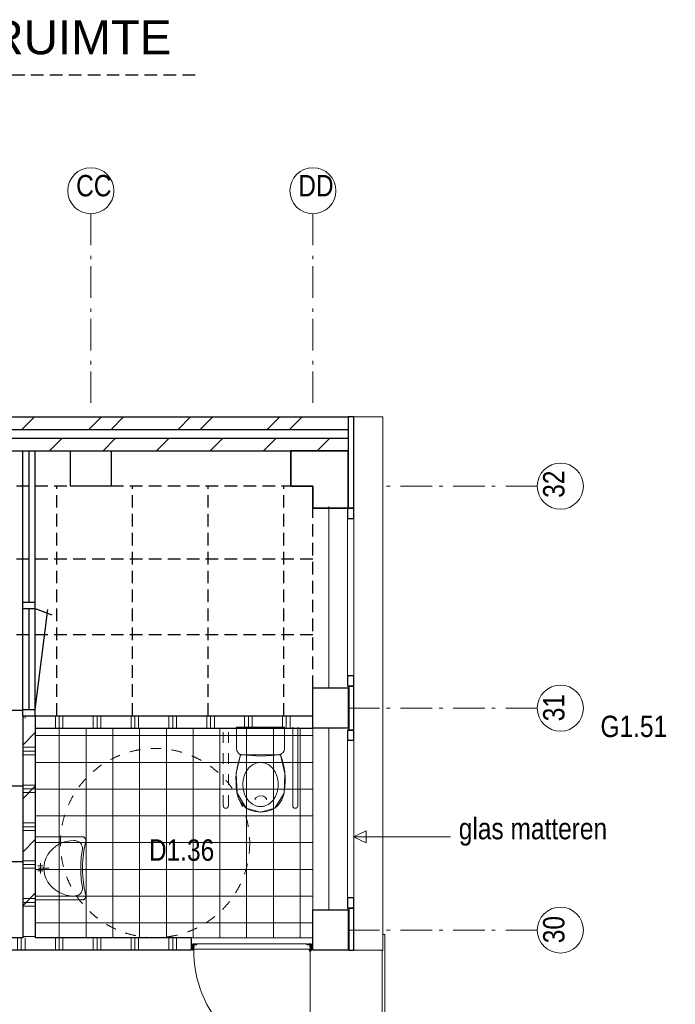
# Model space of a CAD drawing. Header units: millimetres. Extents: x 274611 to 749520, y 175257 to 298905.
# Tile 10 of 251: x 384790 to 389986, y 221560 to 229367. Entities that reach past the tile are written whole.
import ezdxf

# ---------------------------------------------------------------- set-up
doc = ezdxf.new("R2010")
doc.units = ezdxf.units.MM
doc.header["$LTSCALE"] = 400
doc.header["$PDMODE"] = 1
doc.header["$PDSIZE"] = 15
for name, pattern in [('HIDDEN', [0.375, 0.25, -0.125]), ('STYLE_01', [0.416641, 0.208282, -0.208359]), ('STYLE_02', [0.694427, 0.486069, -0.208359]), ('STYLE_06', [1.041641, 0.625, -0.208282, 0.069427, -0.138931])]:
    doc.linetypes.add(name, pattern=pattern)
for name, color, linetype in [('-ve', 2, 'HIDDEN'), ('plafond', 255, 'HIDDEN'), ('plat', 5, 'Continuous')]:
    doc.layers.add(name, color=color, linetype=linetype)
for name, color, linetype, lineweight in [('Buitenkozijnen', 140, 'Continuous', 15), ('kozijnen', 140, 'Continuous', 15), ('mat-afdichting', 9, 'Continuous', 5), ('mat-aluminium', 140, 'Continuous', 15), ('mat-baksteen', 5, 'Continuous', 25), ('mat-beton (ihwg)', 5, 'Continuous', 25), ('mat-kalkzandsteen', 5, 'Continuous', 25), ('mat-multiplex-hor', 140, 'Continuous', 15), ('mat-scheidingswand-horizontaal', 5, 'Continuous', 25), ('mat-scheidingswand-vertikaal', 5, 'Continuous', 25), ('mat-spuitwerk_marmo', 43, 'STYLE_02', 20), ('mat-staal', 5, 'Continuous', 25), ('None', 7, 'Continuous', 9), ('Ruimtenummers', 5, 'Continuous', 25), ('sanitair', 7, 'Continuous', 5), ('Tegelwerk', 92, 'STYLE_02', 25), ('Tekst', 140, 'Continuous', 15)]:
    doc.layers.add(name, color=color, linetype=linetype, lineweight=lineweight)
doc.styles.add('Arial', font='arial.ttf', dxfattribs={"height": 211.666667})
doc.styles.add('Arial Narrow', font='ARIALN.TTF', dxfattribs={"height": 222.25})

# ---------------------------------------------------------------- blocks, each defined once
blk = doc.blocks.new('*X2746')
at = {"layer": 'None', "lineweight": 5}
blk.add_line((28691.9, 4500), (27820.1, 4500), dxfattribs=at)
blk = doc.blocks.new('*U2747')
at = {"layer": 'None', "color": 43, "linetype": 'Continuous', "lineweight": 9}
for p, q in [((28741.1, 4492.5), (28731.1, 4458.7)), ((28741.1, 4458.7), (28731.1, 4492.5))]:
    blk.add_line(p, q, dxfattribs=at)
blk.add_lwpolyline([(28731.1, 4492.5), (28741.1, 4492.5), (28741.1, 4458.7), (28731.1, 4458.7)], close=True, dxfattribs=at)
blk = doc.blocks.new('*U2748')
at = {"layer": 'None', "color": 43, "linetype": 'Continuous', "lineweight": 9}
for p, q in [((27777.1, 4492.5), (27787.1, 4457.7)), ((27777.1, 4457.7), (27787.1, 4492.5))]:
    blk.add_line(p, q, dxfattribs=at)
blk.add_lwpolyline([(27777.1, 4492.5), (27787.1, 4492.5), (27787.1, 4457.7), (27777.1, 4457.7)], close=True, dxfattribs=at)
blk = doc.blocks.new('*X2749')
at = {"layer": 'None', "lineweight": 25}
blk.add_line((27787, 4452.5), (27791.1, 4456.5), dxfattribs=at)
blk = doc.blocks.new('*U2750')
at = {"layer": 'mat-afdichting', "lineweight": 5}
for points in [[(27812.1, 4496.1), (27800.1, 4496.1), (27800.1, 4493.9), (27812.1, 4493.9)], [(28706.1, 4496.1), (28718.1, 4496.1), (28718.1, 4493.9), (28706.1, 4493.9)]]:
    blk.add_lwpolyline(points, close=True, dxfattribs=at)
at = {"layer": 'mat-aluminium', "lineweight": 15}
blk.add_lwpolyline([(27791.1, 4479.6), (27787.1, 4479.6), (27787.1, 4464.6), (27791.1, 4464.6)], close=True, dxfattribs=at)
at = {"layer": 'mat-multiplex-hor', "lineweight": 15, "flags": 128}
for points in [[(27803, 4478.6), (27797, 4478.6), (27796.1, 4460.1), (28722, 4460.1), (28720.8, 4478.6), (28713.3, 4478.6)], [(28713.3, 4481.6), (28720.6, 4481.6), (28719.9, 4493.9), (28691.9, 4493.9), (28691.9, 4500.1), (27820.1, 4500.1), (27820.1, 4493.9), (27797.8, 4493.9), (27797.2, 4481.6), (27803, 4481.6)]]:
    blk.add_lwpolyline(points, dxfattribs=at)
at = {"layer": 'mat-spuitwerk_marmo', "lineweight": 20}
blk.add_circle((28719.1, 4447.8), 4, dxfattribs=at)
at = {"layer": 'mat-staal', "lineweight": 5, "flags": 128}
for points in [[(27792.1, 4500.1, 0.414214), (27787.1, 4495.1), (27787, 4451.7), (27787, 4450), (27791, 4450), (27791, 4451.7), (27791.1, 4495.1), (27791.1, 4495.1, -0.414214), (27792.1, 4496.1), (27817.1, 4496.1), (27817.1, 4500.1)], [(28726.1, 4500.1, -0.414214), (28731.1, 4495.1), (28731.1, 4451.7), (28731.1, 4450), (28727.1, 4450), (28727.1, 4451.7), (28727.1, 4495.1), (28727.1, 4495.1, 0.414214), (28726.1, 4496.1), (28701.1, 4496.1), (28701.1, 4500.1)]]:
    blk.add_lwpolyline(points, format="xyb", close=True, dxfattribs=at)
at = {"layer": 'None', "color": 43, "linetype": 'Continuous', "lineweight": 9}
blk.add_line((28719.1, 4447.8), (28719.1, 3525.2), dxfattribs=at)
at = {"layer": 'None', "color": 92, "linetype": 'Continuous', "lineweight": 25, "flags": 128}
for points in [[(27802.1, 4480.9), (27797.1, 4480.9)], [(27797.1, 4478.9), (27802.1, 4478.9), (27802.1, 4480.9)], [(28720.9, 4480.9), (28715.9, 4480.9)], [(28715.9, 4478.9), (28720.9, 4478.9), (28720.9, 4480.9)]]:
    blk.add_lwpolyline(points, dxfattribs=at)
at = {"layer": 'None', "color": 43, "linetype": 'Continuous', "lineweight": 9}
for points in [[(28714, 4450.3), (28712.2, 4451.9), (28719.5, 4460.4), (28717.8, 4493.3), (28720.2, 4493.4), (28722, 4459.5)], [(28724.6, 4493.8), (28727, 4493.8), (28727, 4446.7), (28724.6, 4446.7)]]:
    blk.add_lwpolyline(points, close=True, dxfattribs=at)
at = {"layer": 'None', "color": 140, "linetype": 'Continuous', "lineweight": 15}
blk.add_circle((28719.1, 4447.8), 8, dxfattribs=at)
at = {"layer": 'None', "color": 43, "linetype": 'Continuous', "lineweight": 9}
blk.add_arc((28719.1, 4447.8), 922.6, 179.29028, 270, dxfattribs=at)
at = {"layer": 'None', "color": 8, "linetype": 'Continuous', "lineweight": 5}
for p in [(27777.1, 4496.1), (27777.1, 4466.1), (28741.1, 4466.1), (27788, 4448.5), (28730.1, 4448.5)]:
    blk.add_point(p, dxfattribs=at)
at = {"layer": 'mat-multiplex-hor'}
blk.add_blockref('*X2746', (0, 0), dxfattribs=at)
at = {"layer": 'mat-staal'}
blk.add_blockref('*X2749', (0, 0), dxfattribs=at)
at = {"layer": 'None', "color": 7}
for name in ['*U2748', '*U2747']:
    blk.add_blockref(name, (0, 0), dxfattribs=at)
blk = doc.blocks.new('*X2756')
at = {"layer": 'None', "lineweight": 9}
for p, q in [((26441.1, 6076.4), (26541.1, 6176.4)), ((26441.1, 5652.1), (26541.1, 5752.1)), ((26441.1, 5227.9), (26541.1, 5327.9)), ((26441.1, 4803.6), (26541.1, 4903.6))]:
    blk.add_line(p, q, dxfattribs=at)
blk = doc.blocks.new('*X2757')
at = {"layer": 'None', "lineweight": 5}
for p, q in [((26730.9, 4550), (26730.9, 6210)), ((26943.1, 4550), (26943.1, 6210)), ((27155.2, 4550), (27155.2, 6210)), ((27367.4, 4550), (27367.4, 6210)), ((27579.5, 4550), (27579.5, 6210)), ((27791.7, 4550), (27791.7, 6210)), ((28003.8, 4550), (28003.8, 6210)), ((28216, 4550), (28216, 6210)), ((28428.1, 4550), (28428.1, 6210)), ((28640.3, 4550), (28640.3, 6210)), ((26541.1, 6151.8), (28741.1, 6151.8)), ((26541.1, 5939.7), (28741.1, 5939.7)), ((26541.1, 5727.6), (28741.1, 5727.6)), ((26541.1, 5515.4), (28741.1, 5515.4)), ((26541.1, 5303.3), (28741.1, 5303.3)), ((26541.1, 5091.2), (28741.1, 5091.2)), ((26541.1, 4879), (28741.1, 4879)), ((26541.1, 4666.9), (28741.1, 4666.9))]:
    blk.add_line(p, q, dxfattribs=at)
blk = doc.blocks.new('*U2758')
at = {"layer": 'None', "color": 43, "linetype": 'Continuous', "lineweight": 9}
for points in [[(28516.1, 6219.5), (28136.1, 6219.5), (28136.1, 6047.5), (28137.1, 6040.5), (28138.1, 6036.5), (28139.1, 6031.5), (28141.1, 6027.5), (28143.1, 6023.5), (28145.1, 6020.5), (28148.1, 6016.5), (28151.1, 6013.5), (28154.1, 6010.5), (28157.1, 6007.5), (28161.1, 6005.5), (28165.1, 6003.5), (28169.1, 6001.5), (28173.1, 6000.5), (28177.1, 5999.5), (28182.1, 5999.5), (28183.1, 5999.5), (28322.1, 5989.5), (28413.1, 5993.5), (28467.1, 5999.5), (28475.1, 6000.5), (28479.1, 6001.5), (28483.1, 6003.5), (28487.1, 6004.5), (28491.1, 6006.5), (28495.1, 6009.5), (28498.1, 6011.5), (28501.1, 6014.5), (28504.1, 6017.5), (28507.1, 6021.5), (28509.1, 6025.5), (28511.1, 6028.5), (28513.1, 6032.5), (28514.1, 6037.5), (28515.1, 6041.5), (28516.1, 6045.5), (28516.1, 6046.5)], [(28168.1, 5999.5), (28484.1, 5999.5), (28518.7, 5851.5), (28512.4, 5696.2), (28439, 5577.2), (28326.1, 5544.5), (28213.2, 5577.2), (28139.7, 5696.2), (28133.6, 5853.5)], [(28326.1, 5939.5), (28320, 5939.4), (28313.9, 5938.9), (28307.8, 5938), (28301.8, 5936.9), (28295.8, 5935.4), (28289.9, 5933.6), (28284, 5931.4), (28278.2, 5929), (28272.5, 5926.2), (28266.9, 5923.1), (28261.4, 5919.8), (28256.1, 5916.1), (28250.9, 5912.1), (28245.8, 5907.9), (28240.9, 5903.4), (28236.1, 5898.6), (28231.5, 5893.6), (28227.1, 5888.3), (28222.9, 5882.8), (28218.8, 5877), (28215, 5871.1), (28211.4, 5864.9), (28208, 5858.6), (28204.9, 5852), (28201.9, 5845.3), (28199.2, 5838.5), (28196.8, 5831.5), (28194.5, 5824.4), (28192.6, 5817.2), (28190.9, 5809.8), (28189.4, 5802.4), (28188.2, 5794.9), (28187.3, 5787.4), (28186.6, 5779.8), (28186.2, 5772.2), (28186.1, 5764.5), (28186.2, 5756.9), (28186.6, 5749.3), (28187.3, 5741.7), (28188.2, 5734.2), (28189.4, 5726.7), (28190.9, 5719.2), (28192.6, 5711.9), (28194.5, 5704.7), (28196.8, 5697.6), (28199.2, 5690.6), (28201.9, 5683.7), (28204.9, 5677), (28208, 5670.5), (28211.4, 5664.2), (28215, 5658), (28218.8, 5652.1), (28222.9, 5646.3), (28227.1, 5640.8), (28231.5, 5635.5), (28236.1, 5630.5), (28240.9, 5625.7), (28245.8, 5621.2), (28250.9, 5617), (28256.1, 5613), (28261.5, 5609.3), (28266.9, 5605.9), (28272.5, 5602.9), (28278.2, 5600.1), (28284, 5597.6), (28289.9, 5595.5), (28295.8, 5593.7), (28301.8, 5592.2), (28307.8, 5591), (28313.9, 5590.2), (28320, 5589.7), (28326.1, 5589.5), (28332.2, 5589.7), (28338.3, 5590.2), (28344.4, 5591), (28350.4, 5592.2), (28356.4, 5593.7), (28362.3, 5595.5), (28368.2, 5597.6), (28374, 5600.1), (28379.7, 5602.9), (28385.3, 5605.9), (28390.7, 5609.3), (28396.1, 5613), (28401.3, 5617), (28406.4, 5621.2), (28411.3, 5625.7), (28416.1, 5630.5), (28420.7, 5635.5), (28425.1, 5640.8), (28429.3, 5646.3), (28433.3, 5652.1), (28437.2, 5658), (28440.8, 5664.2), (28444.2, 5670.5), (28447.3, 5677), (28450.3, 5683.7), (28453, 5690.6), (28455.4, 5697.6), (28457.7, 5704.7), (28459.6, 5711.9), (28461.3, 5719.2), (28462.8, 5726.7), (28464, 5734.2), (28464.9, 5741.7), (28465.6, 5749.3), (28466, 5756.9), (28466.1, 5764.5), (28466, 5772.2), (28465.6, 5779.8), (28464.9, 5787.4), (28464, 5794.9), (28462.8, 5802.4), (28461.3, 5809.8), (28459.6, 5817.2), (28457.7, 5824.4), (28455.4, 5831.5), (28453, 5838.5), (28450.3, 5845.3), (28447.3, 5852), (28444.2, 5858.6), (28440.8, 5864.9), (28437.2, 5871.1), (28433.3, 5877), (28429.3, 5882.8), (28425.1, 5888.3), (28420.7, 5893.6), (28416.1, 5898.6), (28411.3, 5903.4), (28406.4, 5907.9), (28401.3, 5912.1), (28396.1, 5916.1), (28390.7, 5919.8), (28385.3, 5923.1), (28379.7, 5926.2), (28374, 5929), (28368.2, 5931.4), (28362.3, 5933.6), (28356.4, 5935.4), (28350.4, 5936.9), (28344.4, 5938), (28338.3, 5938.9), (28332.2, 5939.4)]]:
    blk.add_lwpolyline(points, close=True, dxfattribs=at)
for points in [[(28329.1, 5544), (28282.7, 5550.5), (28244.1, 5561.5), (28213.2, 5577.2), (28190, 5597.5), (28172.5, 5620.1), (28158.6, 5642.5), (28148.2, 5664.9), (28141.4, 5687.2), (28138, 5705.1), (28135.3, 5725.5), (28133.2, 5748.4), (28131.5, 5782.9), (28131.1, 5821.7), (28134.4, 5864.3), (28142.5, 5910.4), (28155.3, 5960), (28168.1, 5999.5)], [(28323.1, 5544), (28369.4, 5550.5), (28408.1, 5561.5), (28439, 5577.2), (28462.1, 5597.5), (28479.6, 5620.1), (28493.6, 5642.5), (28503.9, 5664.9), (28510.7, 5687.2), (28514.1, 5705.1), (28516.9, 5725.5), (28518.9, 5748.4), (28520.6, 5782.9), (28521, 5821.7), (28517.7, 5864.3), (28509.6, 5910.4), (28496.8, 5960), (28484.1, 5999.5)], [(28281, 5644.9), (28292.6, 5661), (28309.3, 5671.7), (28328.7, 5675.5), (28348.2, 5672), (28365, 5661.5), (28376.8, 5645.6)]]:
    blk.add_lwpolyline(points, dxfattribs=at)
blk = doc.blocks.new('*U2759')
at = {"layer": 'None', "color": 140, "linetype": 'STYLE_01', "lineweight": 5}
for p, q in [((28031.1, 5595.6), (28031.1, 6219.5)), ((28071.1, 5595.6), (28071.1, 6219.5))]:
    blk.add_line(p, q, dxfattribs=at)
at = {"layer": 'None', "color": 140, "linetype": 'Continuous', "lineweight": 5}
for p, q in [((28581.1, 6219.5), (28581.1, 5595.6)), ((28621.1, 6219.5), (28621.1, 5595.6))]:
    blk.add_line(p, q, dxfattribs=at)
at = {"layer": 'None', "color": 140, "linetype": 'STYLE_01', "lineweight": 5}
blk.add_arc((28051.1, 5595.6), 20, 180, 0, dxfattribs=at)
at = {"layer": 'None', "color": 140, "linetype": 'Continuous', "lineweight": 5}
blk.add_arc((28601.1, 5595.6), 20, 180, 0, dxfattribs=at)
at = {"layer": 'mat-kalkzandsteen', "color": 7}
blk.add_blockref('*U2758', (0, 0), dxfattribs=at)
blk = doc.blocks.new('53.1 kraan')
at = {"layer": 'None', "color": 43, "linetype": 'Continuous', "lineweight": 9}
for p, q in [((-40, 0), (0, 0)), ((-20, -20), (-20, 20)), ((0, 15), (0, -70)), ((0, 0), (40, 0)), ((20, -20), (20, 20))]:
    blk.add_line(p, q, dxfattribs=at)
at = {"layer": 'None', "color": 43, "linetype": 'Continuous', "lineweight": 25}
blk.add_point((0, 0), dxfattribs=at)
blk = doc.blocks.new('*U61')
at = {"layer": 'sanitair', "color": 43, "linetype": 'Continuous', "lineweight": 9}
for p, q in [((-250, -373.3), (-250, 0)), ((-250, 0), (250, 0)), ((250, 0), (250, -373.3))]:
    blk.add_line(p, q, dxfattribs=at)
blk.add_lwpolyline([(-214.6, -399.6), (-215.4, -399.1), (-215.1, -399.7), (-218.8, -400), (-222.5, -399.9), (-226.2, -399.4), (-229.8, -398.6), (-233.2, -397.3), (-236.4, -395.7), (-239.4, -393.7), (-242.1, -391.4), (-244.4, -388.8), (-246.4, -386), (-248, -383), (-249.1, -379.9), (-249.8, -376.6), (-250, -373.3), (-250, -373.3), (-250, 0), (250, 0), (250, -373.3), (249.8, -376.6), (249.1, -379.9), (248, -383), (246.4, -386), (244.4, -388.8), (242.1, -391.4), (239.4, -393.7), (236.5, -395.6), (233.2, -397.3), (229.8, -398.5), (226.2, -399.4), (222.6, -399.9), (218.8, -400), (215.2, -399.7), (215.1, -399.7), (215.1, -399.7), (154.3, -386.9), (92.9, -378.3), (31.2, -374), (-30.7, -374), (-92.4, -378.3), (-153.8, -386.8)], close=True, dxfattribs=at)
for points in [[(-220, -307.8), (-218.1, -276.4), (-212.5, -245.6), (-203.3, -215.8), (-190.5, -187.6), (-174.5, -161.5), (-155.6, -137.8), (-133.9, -117.1), (-110, -99.7), (-84.2, -85.7), (-56.9, -75.6), (-28.7, -69.5), (0, -67.5), (28.7, -69.5), (56.9, -75.6), (84.2, -85.7), (110, -99.7), (133.9, -117.1), (155.6, -137.8), (174.5, -161.5), (190.5, -187.6), (203.2, -215.8), (212.5, -245.6), (218.1, -276.4), (220, -307.8)], [(-151.8, -372.7), (-159.1, -373.3), (-166.4, -373), (-173.6, -371.6), (-180.6, -369.4), (-187.3, -366.2), (-193.6, -362.1), (-199.4, -357.2), (-204.6, -351.6), (-209.2, -345.4), (-213, -338.5), (-216, -331.3), (-218.2, -323.6), (-219.6, -315.8), (-220, -307.8)], [(220, -307.8), (219.6, -315.8), (218.2, -323.7), (216, -331.3), (213, -338.6), (209.2, -345.4), (204.6, -351.7), (199.4, -357.3), (193.6, -362.1), (187.3, -366.2), (180.6, -369.4), (173.5, -371.7), (166.3, -373), (159, -373.3), (151.7, -372.7)], [(-151.9, -372.6), (-91.4, -364.4), (-30.5, -360.3), (30.4, -360.3), (91.2, -364.4), (151.7, -372.6)]]:
    blk.add_lwpolyline(points, dxfattribs=at)
at = {"layer": 'sanitair', "color": 43}
blk.add_blockref('53.1 kraan', (0, -39.8), dxfattribs=at)
blk = doc.blocks.new('53.33-05 keramag pa')
at = {"layer": 'None', "color": 7}
blk.add_blockref('*U61', (0, 0), dxfattribs=at)
blk = doc.blocks.new('*X2760')
at = {"layer": 'None', "lineweight": 9}
for p, q in [((26441.1, 6300), (26451.1, 6300)), ((26441.1, 6060), (26541.1, 6060)), ((26441.1, 6030), (26541.1, 6030)), ((26441.1, 6000), (26541.1, 6000)), ((26441.1, 5760), (26541.1, 5760)), ((26441.1, 5730), (26541.1, 5730)), ((26441.1, 5700), (26541.1, 5700)), ((26441.1, 5460), (26541.1, 5460)), ((26441.1, 5430), (26541.1, 5430)), ((26441.1, 5400), (26541.1, 5400)), ((26441.1, 5160), (26541.1, 5160)), ((26441.1, 5130), (26541.1, 5130)), ((26441.1, 5100), (26541.1, 5100)), ((26441.1, 4860), (26541.1, 4860)), ((26441.1, 4830), (26541.1, 4830)), ((26441.1, 4800), (26541.1, 4800)), ((26441.1, 4560), (26541.1, 4560))]:
    blk.add_line(p, q, dxfattribs=at)
blk = doc.blocks.new('*X2762')
at = {"layer": 'None', "lineweight": 9}
for p, q in [((23683.5, 8410), (23783.5, 8510)), ((24107.8, 8410), (24207.8, 8510)), ((24532, 8410), (24632, 8510)), ((24956.3, 8410), (25056.3, 8510)), ((25380.6, 8410), (25480.6, 8510)), ((25804.8, 8410), (25904.8, 8510)), ((26229.1, 8410), (26329.1, 8510)), ((26653.4, 8410), (26753.4, 8510)), ((27077.6, 8410), (27177.6, 8510)), ((27501.9, 8410), (27601.9, 8510)), ((27926.1, 8410), (28026.1, 8510)), ((28350.4, 8410), (28450.4, 8510)), ((28774.7, 8410), (28874.7, 8510))]:
    blk.add_line(p, q, dxfattribs=at)
blk = doc.blocks.new('*X2763')
at = {"layer": 'None', "lineweight": 9}
for p, q in [((23429.2, 8580), (23529.2, 8680)), ((23605.6, 8580), (23705.6, 8680)), ((24136.3, 8580), (24236.3, 8680)), ((24312.7, 8580), (24412.7, 8680)), ((24843.5, 8580), (24943.5, 8680)), ((25019.8, 8580), (25119.8, 8680)), ((25550.6, 8580), (25650.6, 8680)), ((25727, 8580), (25827, 8680)), ((26257.7, 8580), (26357.7, 8680)), ((26434.1, 8580), (26534.1, 8680)), ((26964.8, 8580), (27064.8, 8680)), ((27141.2, 8580), (27241.2, 8680)), ((27671.9, 8580), (27771.9, 8680)), ((27848.3, 8580), (27948.3, 8680)), ((28379, 8580), (28479, 8680)), ((28555.4, 8580), (28655.4, 8680))]:
    blk.add_line(p, q, dxfattribs=at)
blk = doc.blocks.new('Kolom hoek 330x330')
at = {"layer": 'mat-beton (ihwg)', "lineweight": 25, "flags": 128}
blk.add_lwpolyline([(-175, 0), (0, 0), (0, -175), (280, -175), (280, 280), (-175, 280)], close=True, dxfattribs=at)
blk = doc.blocks.new('Kolom 280x320')
at = {"layer": 'mat-beton (ihwg)', "lineweight": 25}
blk.add_lwpolyline([(-300, 160), (-20, 160), (-20, -160), (-300, -160)], close=True, dxfattribs=at)
at = {"layer": 'None', "color": 92, "linetype": 'Continuous', "lineweight": 5}
blk.add_point((0, 0), dxfattribs=at)
blk = doc.blocks.new('Gevelpui best 1410 (2D)')
at = {"layer": 'Buitenkozijnen', "lineweight": 15}
for p, q in [((-260, 0), (-260, -1410)), ((-260, 0), (-210, 0)), ((-210, 0), (-210, -1410)), ((-260, -1410), (-210, -1410))]:
    blk.add_line(p, q, dxfattribs=at)
at = {"layer": 'Buitenkozijnen', "color": 92, "lineweight": 25}
for points in [[(-260, 0), (-210, 0), (-210, -80), (-260, -80)], [(-260, -1330), (-210, -1330), (-210, -1410), (-260, -1410)]]:
    blk.add_lwpolyline(points, close=True, dxfattribs=at)
at = {"layer": 'None', "color": 43, "linetype": 'Continuous', "lineweight": 9}
blk.add_line((-410, 15), (-410, -1425), dxfattribs=at)
blk = doc.blocks.new('*X2800')
at = {"layer": 'None', "lineweight": 9}
for p, q in [((23100, 4450), (23100, 4550)), ((23130, 4450), (23130, 4550)), ((23160, 4450), (23160, 4550)), ((23400, 4450), (23400, 4550)), ((23430, 4450), (23430, 4550)), ((23460, 4450), (23460, 4550)), ((23700, 4450), (23700, 4550)), ((23730, 4450), (23730, 4550)), ((23760, 4450), (23760, 4550)), ((24000, 4450), (24000, 4550)), ((24030, 4450), (24030, 4550)), ((24060, 4450), (24060, 4550)), ((24300, 4450), (24300, 4550)), ((24330, 4450), (24330, 4550)), ((24360, 4450), (24360, 4550)), ((24600, 4450), (24600, 4550)), ((24630, 4450), (24630, 4550)), ((24660, 4450), (24660, 4550)), ((24900, 4450), (24900, 4550)), ((24930, 4450), (24930, 4550)), ((24960, 4450), (24960, 4550)), ((25200, 4450), (25200, 4550)), ((25230, 4450), (25230, 4550)), ((25260, 4450), (25260, 4550)), ((25500, 4450), (25500, 4550)), ((25530, 4450), (25530, 4550)), ((25560, 4450), (25560, 4550)), ((25800, 4450), (25800, 4550)), ((25830, 4450), (25830, 4550)), ((25860, 4450), (25860, 4550)), ((26100, 4450), (26100, 4550)), ((26130, 4450), (26130, 4550)), ((26160, 4450), (26160, 4550)), ((26400, 4450), (26400, 4550)), ((26430, 4450), (26430, 4550)), ((26460, 4450), (26460, 4550)), ((26700, 4450), (26700, 4550)), ((26730, 4450), (26730, 4550)), ((26760, 4450), (26760, 4550)), ((27000, 4450), (27000, 4550)), ((27030, 4450), (27030, 4550)), ((27060, 4450), (27060, 4550)), ((27300, 4450), (27300, 4550)), ((27330, 4450), (27330, 4550)), ((27360, 4450), (27360, 4550)), ((27600, 4450), (27600, 4550)), ((27630, 4450), (27630, 4550)), ((27660, 4450), (27660, 4550)), ((22860, 4450), (22860, 4453))]:
    blk.add_line(p, q, dxfattribs=at)
blk = doc.blocks.new('*X2801')
at = {"layer": 'None', "lineweight": 9}
for p, q in [((26460, 6291.1), (26460, 6310)), ((26700, 6210), (26700, 6310)), ((26730, 6210), (26730, 6310)), ((26760, 6210), (26760, 6310)), ((27000, 6210), (27000, 6310)), ((27030, 6210), (27030, 6310)), ((27060, 6210), (27060, 6310)), ((27300, 6210), (27300, 6310)), ((27330, 6210), (27330, 6310)), ((27360, 6210), (27360, 6310)), ((27600, 6210), (27600, 6310)), ((27630, 6210), (27630, 6310)), ((27660, 6210), (27660, 6310)), ((27900, 6210), (27900, 6310)), ((27930, 6210), (27930, 6310)), ((27960, 6210), (27960, 6310)), ((28200, 6210), (28200, 6310)), ((28230, 6210), (28230, 6310)), ((28260, 6210), (28260, 6310)), ((28500, 6210), (28500, 6310)), ((28530, 6210), (28530, 6310)), ((28560, 6210), (28560, 6310))]:
    blk.add_line(p, q, dxfattribs=at)
blk = doc.blocks.new('*U2810')
at = {"layer": 'Tekst', "color": 140, "lineweight": 15}
for p, q in [((29063.6, 5349.3), (29163.6, 5395.9)), ((29163.6, 5395.9), (29163.6, 5302.7)), ((29063.6, 5349.3), (29163.6, 5302.7))]:
    blk.add_line(p, q, dxfattribs=at)
at = {"layer": 'Tekst', "color": 140, "linetype": 'Continuous', "lineweight": 15}
blk.add_line((29832.5, 5349.3), (29063.6, 5349.3), dxfattribs=at)
blk = doc.blocks.new('*U2811')
at = {"layer": 'Tekst', "color": 140}
blk.add_blockref('*U2810', (0, 0), dxfattribs=at)
at = {"layer": 'Tekst', "color": 0, "insert": (29897.2, 5499.5), "char_height": 169.333, "attachment_point": 1, "style": 'Arial Narrow'}
blk.add_mtext('glas matteren', dxfattribs=at)

msp = doc.modelspace()

# ---------------------------------------------------------------- linework, layer by layer
at = {"layer": '-ve'}
msp.add_line((386179.86403, 228927.03185), (382558.7012, 228927.03185), dxfattribs=at)
at = {"layer": 'kozijnen', "color": 92, "lineweight": 25}
for points in [[(387393.14411, 225493.36468), (387439.18474, 225493.36468), (387439.18474, 226218.36468), (387393.14411, 226218.36468)], [(387399.14411, 223733.36468), (387439.18474, 223733.36468), (387439.18474, 224083.36468), (387399.14411, 224083.36468)], [(387399.14411, 221988.36468), (387439.18474, 221988.36468), (387439.18474, 222323.36468), (387399.14411, 222323.36468)]]:
    msp.add_lwpolyline(points, close=True, dxfattribs=at)
at = {"layer": 'kozijnen', "color": 43, "lineweight": 9, "flags": 128}
msp.add_lwpolyline([(387439.18474, 221988.36468), (387669.14411, 221988.36468), (387669.14411, 226218.36468), (387399.14411, 226218.36468)], dxfattribs=at)
at = {"layer": 'mat-baksteen', "lineweight": 25}
for p, q in [((381659.18474, 226218.36468), (387393.14411, 226218.36468)), ((381759.18474, 226118.36468), (387393.14411, 226118.36468))]:
    msp.add_line(p, q, dxfattribs=at)
at = {"layer": 'mat-beton (ihwg)', "lineweight": 25}
msp.add_lwpolyline([(386939.18474, 225948.36468), (387394.18474, 225948.36468), (387394.18474, 225493.36468), (387114.18474, 225493.36468), (387114.18474, 225668.36468), (386939.18474, 225668.36468)], close=True, dxfattribs=at)
at = {"layer": 'mat-kalkzandsteen', "lineweight": 25}
for p, q in [((381834.18474, 226048.36468), (387393.12537, 226048.36468)), ((381834.18474, 225948.36468), (387393.12537, 225948.36468))]:
    msp.add_line(p, q, dxfattribs=at)
at = {"layer": 'mat-kalkzandsteen', "color": 92, "linetype": 'Continuous', "lineweight": 25}
for p, q in [((384814.18474, 223848.36468), (384814.18474, 222088.36468)), ((384914.18474, 223848.36468), (384914.18474, 222088.36468))]:
    msp.add_line(p, q, dxfattribs=at)
at = {"layer": 'mat-scheidingswand-horizontaal', "lineweight": 25}
for p, q in [((384814.18474, 223848.36468), (387114.18474, 223848.36468)), ((384914.18474, 223748.36468), (387114.18474, 223748.36468)), ((384814.18474, 222088.36468), (382430.16252, 222088.36468)), ((386150.18474, 222088.36468), (384914.18474, 222088.36468)), ((386150.18474, 222088.36468), (386150.18474, 221988.36468)), ((386150.18474, 221988.36468), (381230.16252, 221988.36468))]:
    msp.add_line(p, q, dxfattribs=at)
at = {"layer": 'mat-scheidingswand-vertikaal', "lineweight": 25}
for p, q in [((384814.18474, 223848.36468), (384814.18474, 222088.36468)), ((384914.18474, 223748.36468), (384914.18474, 222088.36468))]:
    msp.add_line(p, q, dxfattribs=at)
at = {"layer": 'None', "color": 7, "linetype": 'STYLE_06', "lineweight": 9}
for p, q in [((385354.18474, 227828.36468), (385354.18474, 226328.36468)), ((387114.18474, 227828.36468), (387114.18474, 226328.36468)), ((388892.70484, 225668.36468), (387642.70484, 225668.36468)), ((388892.70484, 223908.36468), (387392.70484, 223908.36468)), ((388892.70484, 222148.36468), (387392.70484, 222148.36468))]:
    msp.add_line(p, q, dxfattribs=at)
at = {"layer": 'None', "color": 8, "linetype": 'Continuous', "lineweight": 5}
msp.add_lwpolyline([(387684.18474, 222113.36491), (387669.14411, 222113.36491), (387669.14411, 221986.87835), (387664.18474, 221986.87835), (387664.18474, 220411.36468), (387684.18474, 220411.36468)], close=True, dxfattribs=at)
at = {"layer": 'None', "color": 43, "linetype": 'Continuous', "lineweight": 9}
for centre in [(385354.18474, 228010.9711), (387114.18474, 228010.9711), (389075.31126, 225668.36468), (389075.31126, 223908.36468), (389075.31126, 222148.36468)]:
    msp.add_circle(centre, 182.60642, dxfattribs=at)
at = {"layer": 'None', "color": 8, "linetype": 'STYLE_01', "lineweight": 5}
msp.add_circle((385863.34684, 222838.36468), 750, dxfattribs=at)
at = {"layer": 'plafond'}
for p, q in [((387114.18474, 225668.36468), (379684.18474, 225668.36468)), ((385084.18474, 223848.36468), (385084.18474, 225668.36468)), ((385684.18474, 223848.36468), (385684.18474, 225668.36468)), ((386284.18474, 223848.36468), (386284.18474, 225668.36468)), ((386884.18474, 223848.36468), (386884.18474, 225668.36468)), ((387114.18474, 224068.36468), (387114.18474, 225668.36468)), ((387114.18474, 225088.36468), (379684.18474, 225088.36468)), ((387114.18474, 224488.36468), (379684.18474, 224488.36468)), ((384814.18474, 223888.36468), (379684.18474, 223888.36468)), ((384814.18474, 223288.36468), (379684.18474, 223288.36468)), ((384814.18474, 222688.36468), (379984.18474, 222688.36468))]:
    msp.add_line(p, q, dxfattribs=at)
at = {"layer": 'plat'}
for p, q in [((384814.18474, 223848.36468), (384814.18474, 225948.36468)), ((384864.18474, 224748.36468), (384864.18474, 225948.36468)), ((384914.18474, 223848.36468), (384914.18474, 225948.36468)), ((384814.18474, 224748.36468), (384914.18474, 224748.36468)), ((384814.18474, 224698.36468), (384914.18474, 224698.36468)), ((384864.18474, 223898.36468), (384864.18474, 224698.36468)), ((384914.18474, 224698.36468), (385044.85487, 224647.6028)), ((384914.18474, 223898.36468), (385012.78531, 224691.33302)), ((384814.18474, 223898.36468), (384914.18474, 223898.36468))]:
    msp.add_line(p, q, dxfattribs=at)
at = {"layer": 'Tegelwerk', "color": 8, "linetype": 'Continuous', "lineweight": 5}
msp.add_lwpolyline([(384914.18474, 223748.36468), (384914.18474, 222088.36468), (387114.18474, 222088.36468), (387114.18474, 223748.36468)], close=True, dxfattribs=at)

# ---------------------------------------------------------------- block references
at = {"layer": 'kozijnen', "color": 7, "xscale": -1, "rotation": 180}
for p in [(387649.14411, 224083.36468), (387649.14411, 222323.36468)]:
    msp.add_blockref('Gevelpui best 1410 (2D)', p, dxfattribs=at)
at = {"layer": 'mat-baksteen'}
msp.add_blockref('*X2763', (358373.12537, 217538.36468), dxfattribs=at)
at = {"layer": 'mat-baksteen', "color": 7, "rotation": 180}
for p in [(387094.18474, 223908.36468), (387094.18474, 222148.36468)]:
    msp.add_blockref('Kolom 280x320', p, dxfattribs=at)
at = {"layer": 'mat-beton (ihwg)', "color": 7, "rotation": 90}
msp.add_blockref('Kolom 280x320', (385354.18474, 225968.36468), dxfattribs=at)
at = {"layer": 'mat-beton (ihwg)', "color": 7}
msp.add_blockref('Kolom hoek 330x330', (387114.18474, 225668.36468), dxfattribs=at)
msp.add_blockref('Kolom hoek 330x330', (387114.18474, 225668.36468), dxfattribs=at)
at = {"layer": 'mat-kalkzandsteen'}
msp.add_blockref('*X2762', (358373.12537, 217538.36468), dxfattribs=at)
at = {"layer": 'mat-kalkzandsteen', "color": 92}
msp.add_blockref('*X2756', (358373.12537, 217538.36468), dxfattribs=at)
at = {"layer": 'mat-scheidingswand-horizontaal'}
for name in ['*X2801', '*X2800']:
    msp.add_blockref(name, (358373.12537, 217538.36468), dxfattribs=at)
at = {"layer": 'mat-scheidingswand-vertikaal'}
msp.add_blockref('*X2760', (358373.12537, 217538.36468), dxfattribs=at)
at = {"layer": 'None', "color": 7}
for name in ['*U2759', '*U2811', '*U2750']:
    msp.add_blockref(name, (358373.12537, 217538.36468), dxfattribs=at)
at = {"layer": 'None', "color": 7, "xscale": -1, "rotation": 90}
msp.add_blockref('53.33-05 keramag pa', (384914.18474, 222638.36468), dxfattribs=at)
at = {"layer": 'Tegelwerk', "color": 8}
msp.add_blockref('*X2757', (358373.12537, 217538.36468), dxfattribs=at)

# ---------------------------------------------------------------- texts
at = {"layer": 'None', "color": 8, "char_height": 169.333333, "attachment_point": 1, "style": 'Arial Narrow'}
for s, insert in [('CC', (385237.76807, 228135.85443)), ('DD', (386997.76807, 228135.85443))]:
    msp.add_mtext(s, dxfattribs=dict(at, insert=insert))
at = {"layer": 'None', "color": 8, "char_height": 169.333333, "attachment_point": 1, "rotation": 90, "style": 'Arial Narrow'}
for s, insert in [('32', (388938.30218, 225576.13575)), ('31', (388938.30218, 223804.36237)), ('30', (388938.30218, 222044.36237))]:
    msp.add_mtext(s, dxfattribs=dict(at, insert=insert))
at = {"layer": 'plat', "insert": (382435.9203, 229362.46352), "char_height": 269.6633333, "attachment_point": 1, "style": 'Arial'}
msp.add_mtext('VERGADERRUIMTE', dxfattribs=at)
at = {"layer": 'Ruimtenummers', "char_height": 169.333333, "attachment_point": 1, "style": 'Arial Narrow'}
for s, insert in [('G1.51', (389393.10494, 223848.36468)), ('D1.36', (385814.74645, 222867.54029))]:
    msp.add_mtext(s, dxfattribs=dict(at, insert=insert))

doc.saveas('drawing.dxf')
